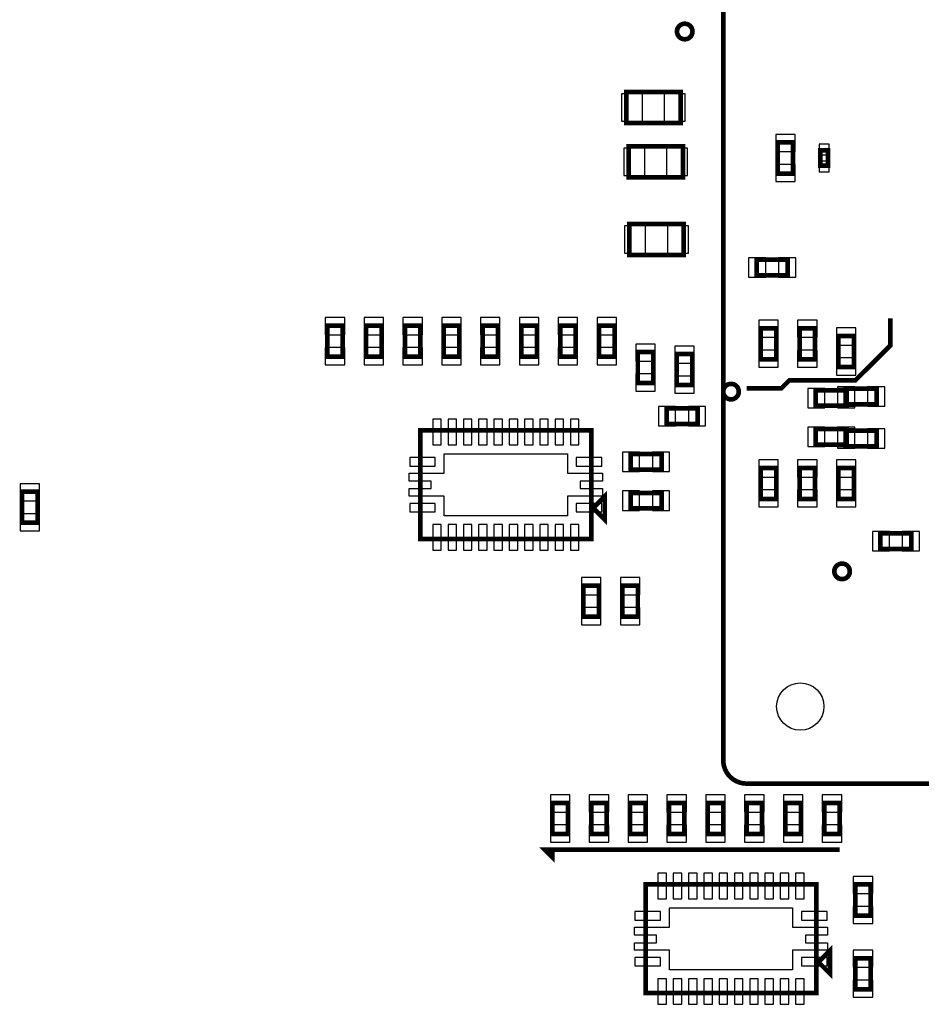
# Model space of a CAD drawing. Extents: x 0 to 7000, y 0 to 5797.
# Tile 4 of 11: x 2034 to 3195, y 2106 to 3375. Entities that reach past the tile are written whole.
import ezdxf

# ---------------------------------------------------------------- set-up
doc = ezdxf.new("R2010")
doc.units = 0
doc.layers.add('PG_ASSEMBLY_BOTTOM', color=52, linetype='CONTINUOUS')
doc.layers.add('PIN_BOTTOM', color=1, linetype='CONTINUOUS')

msp = doc.modelspace()

# ---------------------------------------------------------------- linework, layer by layer
at = {"layer": 'PG_ASSEMBLY_BOTTOM', "const_width": 6}
for points in [[(4230, 3600.59), (4230, 2420.59, -0.414214), (4200, 2390.59), (2970, 2390.59, -0.414214), (2940, 2420.59), (2940, 3650.59, -0.414214), (2970, 3680.59), (4150, 3680.59), (4230, 3600.59)], [(2900.41, 3359.59, 1), (2880.41, 3359.59, 1), (2900.41, 3359.59)], [(2960, 2895.59, 1), (2940, 2895.59, 1), (2960, 2895.59)], [(3103, 2664, 1), (3083, 2664, 1), (3103, 2664)]]:
    msp.add_lwpolyline(points, format="xyb", dxfattribs=at)
for points in [[(2815.0315, 3281.59), (2885.0315, 3281.59), (2885.0315, 3241.59), (2815.0315, 3241.59), (2815.0315, 3281.59)], [(2818, 3211.59), (2888, 3211.59), (2888, 3171.59), (2818, 3171.59), (2818, 3211.59)], [(3030, 3216.59), (3030, 3176.59), (3010, 3176.59), (3010, 3216.59), (3030, 3216.59)], [(3075, 3206.59), (3075, 3186.59), (3065, 3186.59), (3065, 3206.59), (3075, 3206.59)], [(2819, 3111.59), (2889, 3111.59), (2889, 3071.59), (2819, 3071.59), (2819, 3111.59)], [(2983, 3065.59), (3023, 3065.59), (3023, 3045.59), (2983, 3045.59), (2983, 3065.59)], [(2450, 2980.59), (2450, 2940.59), (2430, 2940.59), (2430, 2980.59), (2450, 2980.59)], [(2500, 2980.59), (2500, 2940.59), (2480, 2940.59), (2480, 2980.59), (2500, 2980.59)], [(2550, 2980.59), (2550, 2940.59), (2530, 2940.59), (2530, 2980.59), (2550, 2980.59)], [(2600, 2980.59), (2600, 2940.59), (2580, 2940.59), (2580, 2980.59), (2600, 2980.59)], [(2650, 2980.59), (2650, 2940.59), (2630, 2940.59), (2630, 2980.59), (2650, 2980.59)], [(2700, 2980.59), (2700, 2940.59), (2680, 2940.59), (2680, 2980.59), (2700, 2980.59)], [(2750, 2980.59), (2750, 2940.59), (2730, 2940.59), (2730, 2980.59), (2750, 2980.59)], [(2800, 2980.59), (2800, 2940.59), (2780, 2940.59), (2780, 2980.59), (2800, 2980.59)], [(2970, 2900), (3015, 2900), (3025, 2910), (3110, 2910), (3155, 2955), (3155, 2990)], [(3008.2913, 2977.29), (3008.2913, 2937.29), (2988.2913, 2937.29), (2988.2913, 2977.29), (3008.2913, 2977.29)], [(3058.2913, 2977.29), (3058.2913, 2937.29), (3038.2913, 2937.29), (3038.2913, 2977.29), (3058.2913, 2977.29)], [(3088.2913, 2927.29), (3088.2913, 2967.29), (3108.2913, 2967.29), (3108.2913, 2927.29), (3088.2913, 2927.29)], [(2850, 2946.59), (2850, 2906.59), (2830, 2906.59), (2830, 2946.59), (2850, 2946.59)], [(2900, 2944), (2900, 2904), (2880, 2904), (2880, 2944), (2900, 2944)], [(3059, 2897.29), (3099, 2897.29), (3099, 2877.29), (3059, 2877.29), (3059, 2897.29)], [(3137.5826, 2879.29), (3097.5826, 2879.29), (3097.5826, 2899.29), (3137.5826, 2899.29), (3137.5826, 2879.29)], [(2907, 2854), (2867, 2854), (2867, 2874), (2907, 2874), (2907, 2854)], [(2770, 2705.59), (2550, 2705.59), (2550, 2845.59), (2770, 2845.59), (2770, 2705.59)], [(3059, 2847.29), (3099, 2847.29), (3099, 2827.29), (3059, 2827.29), (3059, 2847.29)], [(3137.5826, 2825.29), (3097.5826, 2825.29), (3097.5826, 2845.29), (3137.5826, 2845.29), (3137.5826, 2825.29)], [(2820.59, 2815.1175), (2860.59, 2815.1175), (2860.59, 2795.1175), (2820.59, 2795.1175), (2820.59, 2815.1175)], [(2988.2913, 2757.29), (2988.2913, 2797.29), (3008.2913, 2797.29), (3008.2913, 2757.29), (2988.2913, 2757.29)], [(3038.2913, 2757.29), (3038.2913, 2797.29), (3058.2913, 2797.29), (3058.2913, 2757.29), (3038.2913, 2757.29)], [(3108.2913, 2797.29), (3108.2913, 2757.29), (3088.2913, 2757.29), (3088.2913, 2797.29), (3108.2913, 2797.29)], [(2037, 2726.59), (2037, 2766.59), (2057, 2766.59), (2057, 2726.59), (2037, 2726.59)], [(2820.59, 2765.1175), (2860.59, 2765.1175), (2860.59, 2745.1175), (2820.59, 2745.1175), (2820.59, 2765.1175)], [(2787.5, 2760.59), (2787.5, 2730.59), (2772.5, 2745.59), (2787.5, 2760.59)], [(3142.2913, 2713), (3182.2913, 2713), (3182.2913, 2693), (3142.2913, 2693), (3142.2913, 2713)], [(2760, 2605.59), (2760, 2645.59), (2780, 2645.59), (2780, 2605.59), (2760, 2605.59)], [(2830, 2645.59), (2830, 2605.59), (2810, 2605.59), (2810, 2645.59), (2830, 2645.59)], [(2740, 2365.59), (2740, 2325.59), (2720, 2325.59), (2720, 2365.59), (2740, 2365.59)], [(2790, 2365.59), (2790, 2325.59), (2770, 2325.59), (2770, 2365.59), (2790, 2365.59)], [(2840, 2365.59), (2840, 2325.59), (2820, 2325.59), (2820, 2365.59), (2840, 2365.59)], [(2890, 2365.59), (2890, 2325.59), (2870, 2325.59), (2870, 2365.59), (2890, 2365.59)], [(2940, 2365.59), (2940, 2325.59), (2920, 2325.59), (2920, 2365.59), (2940, 2365.59)], [(2990, 2365.59), (2990, 2325.59), (2970, 2325.59), (2970, 2365.59), (2990, 2365.59)], [(3040, 2365.59), (3040, 2325.59), (3020, 2325.59), (3020, 2365.59), (3040, 2365.59)], [(3090, 2365.59), (3090, 2325.59), (3070, 2325.59), (3070, 2365.59), (3090, 2365.59)], [(3090, 2305.59), (2710, 2305.59), (2720, 2295.59), (2720, 2305.59)], [(3060, 2120.59), (2840, 2120.59), (2840, 2260.59), (3060, 2260.59), (3060, 2120.59)], [(3110, 2220.59), (3110, 2260.59), (3130, 2260.59), (3130, 2220.59), (3110, 2220.59)], [(3077.5, 2175.59), (3077.5, 2145.59), (3062.5, 2160.59), (3077.5, 2175.59)], [(3130, 2165.59), (3130, 2125.59), (3110, 2125.59), (3110, 2165.59), (3130, 2165.59)]]:
    msp.add_lwpolyline(points, dxfattribs=at)
at = {"layer": 'PIN_BOTTOM'}
for points in [[(2808.9725, 3279.09), (2808.9725, 3244.09), (2835.9725, 3244.09), (2835.9725, 3279.09)], [(2864.0905, 3279.09), (2864.0905, 3244.09), (2891.0905, 3244.09), (2891.0905, 3279.09)], [(3032.5, 3226.8813), (3007.5, 3226.8813), (3007.5, 3204.8813), (3032.5, 3204.8813)], [(3076.5, 3214.6136), (3063.5, 3214.6136), (3063.5, 3200.6136), (3076.5, 3200.6136)], [(2811.941, 3209.09), (2811.941, 3174.09), (2838.941, 3174.09), (2838.941, 3209.09)], [(2867.059, 3209.09), (2867.059, 3174.09), (2894.059, 3174.09), (2894.059, 3209.09)], [(3032.5, 3188.2987), (3007.5, 3188.2987), (3007.5, 3166.2987), (3032.5, 3166.2987)], [(3076.5, 3192.5664), (3063.5, 3192.5664), (3063.5, 3178.5664), (3076.5, 3178.5664)], [(2812.941, 3109.09), (2812.941, 3074.09), (2839.941, 3074.09), (2839.941, 3109.09)], [(2868.059, 3109.09), (2868.059, 3074.09), (2895.059, 3074.09), (2895.059, 3109.09)], [(2972.7087, 3068.09), (2972.7087, 3043.09), (2994.7087, 3043.09), (2994.7087, 3068.09)], [(3011.2913, 3068.09), (3011.2913, 3043.09), (3033.2913, 3043.09), (3033.2913, 3068.09)], [(2452.5, 2990.8813), (2427.5, 2990.8813), (2427.5, 2968.8813), (2452.5, 2968.8813)], [(2502.5, 2990.8813), (2477.5, 2990.8813), (2477.5, 2968.8813), (2502.5, 2968.8813)], [(2552.5, 2990.8813), (2527.5, 2990.8813), (2527.5, 2968.8813), (2552.5, 2968.8813)], [(2602.5, 2990.8813), (2577.5, 2990.8813), (2577.5, 2968.8813), (2602.5, 2968.8813)], [(2652.5, 2990.8813), (2627.5, 2990.8813), (2627.5, 2968.8813), (2652.5, 2968.8813)], [(2702.5, 2990.8813), (2677.5, 2990.8813), (2677.5, 2968.8813), (2702.5, 2968.8813)], [(2752.5, 2990.8813), (2727.5, 2990.8813), (2727.5, 2968.8813), (2752.5, 2968.8813)], [(2802.5, 2990.8813), (2777.5, 2990.8813), (2777.5, 2968.8813), (2802.5, 2968.8813)], [(3010.7913, 2987.5813), (2985.7913, 2987.5813), (2985.7913, 2965.5813), (3010.7913, 2965.5813)], [(3060.7913, 2987.5813), (3035.7913, 2987.5813), (3035.7913, 2965.5813), (3060.7913, 2965.5813)], [(3085.7913, 2955.5813), (3110.7913, 2955.5813), (3110.7913, 2977.5813), (3085.7913, 2977.5813)], [(2852.5, 2956.8813), (2827.5, 2956.8813), (2827.5, 2934.8813), (2852.5, 2934.8813)], [(2452.5, 2952.2987), (2427.5, 2952.2987), (2427.5, 2930.2987), (2452.5, 2930.2987)], [(2502.5, 2952.2987), (2477.5, 2952.2987), (2477.5, 2930.2987), (2502.5, 2930.2987)], [(2552.5, 2952.2987), (2527.5, 2952.2987), (2527.5, 2930.2987), (2552.5, 2930.2987)], [(2602.5, 2952.2987), (2577.5, 2952.2987), (2577.5, 2930.2987), (2602.5, 2930.2987)], [(2652.5, 2952.2987), (2627.5, 2952.2987), (2627.5, 2930.2987), (2652.5, 2930.2987)], [(2702.5, 2952.2987), (2677.5, 2952.2987), (2677.5, 2930.2987), (2702.5, 2930.2987)], [(2752.5, 2952.2987), (2727.5, 2952.2987), (2727.5, 2930.2987), (2752.5, 2930.2987)], [(2802.5, 2952.2987), (2777.5, 2952.2987), (2777.5, 2930.2987), (2802.5, 2930.2987)], [(2902.5, 2954.2913), (2877.5, 2954.2913), (2877.5, 2932.2913), (2902.5, 2932.2913)], [(3010.7913, 2948.9987), (2985.7913, 2948.9987), (2985.7913, 2926.9987), (3010.7913, 2926.9987)], [(3060.7913, 2948.9987), (3035.7913, 2948.9987), (3035.7913, 2926.9987), (3060.7913, 2926.9987)], [(3085.7913, 2916.9987), (3110.7913, 2916.9987), (3110.7913, 2938.9987), (3085.7913, 2938.9987)], [(2852.5, 2918.2987), (2827.5, 2918.2987), (2827.5, 2896.2987), (2852.5, 2896.2987)], [(2902.5, 2915.7087), (2877.5, 2915.7087), (2877.5, 2893.7087), (2902.5, 2893.7087)], [(3048.7087, 2899.79), (3048.7087, 2874.79), (3070.7087, 2874.79), (3070.7087, 2899.79)], [(3109.2913, 2876.79), (3109.2913, 2901.79), (3087.2913, 2901.79), (3087.2913, 2876.79)], [(3087.2913, 2899.79), (3087.2913, 2874.79), (3109.2913, 2874.79), (3109.2913, 2899.79)], [(3147.8739, 2876.79), (3147.8739, 2901.79), (3125.8739, 2901.79), (3125.8739, 2876.79)], [(2878.7087, 2851.5), (2878.7087, 2876.5), (2856.7087, 2876.5), (2856.7087, 2851.5)], [(2917.2913, 2851.5), (2917.2913, 2876.5), (2895.2913, 2876.5), (2895.2913, 2851.5)], [(2576.9175, 2860.0032), (2565.9175, 2860.0032), (2565.9175, 2827.0032), (2576.9175, 2827.0032)], [(2596.6025, 2860.0032), (2585.6025, 2860.0032), (2585.6025, 2827.0032), (2596.6025, 2827.0032)], [(2616.2875, 2860.0032), (2605.2875, 2860.0032), (2605.2875, 2827.0032), (2616.2875, 2827.0032)], [(2635.9725, 2860.0032), (2624.9725, 2860.0032), (2624.9725, 2827.0032), (2635.9725, 2827.0032)], [(2655.6575, 2860.0032), (2644.6575, 2860.0032), (2644.6575, 2827.0032), (2655.6575, 2827.0032)], [(2675.3425, 2860.0032), (2664.3425, 2860.0032), (2664.3425, 2827.0032), (2675.3425, 2827.0032)], [(2695.0275, 2860.0032), (2684.0275, 2860.0032), (2684.0275, 2827.0032), (2695.0275, 2827.0032)], [(2714.7125, 2860.0032), (2703.7125, 2860.0032), (2703.7125, 2827.0032), (2714.7125, 2827.0032)], [(2734.3975, 2860.0032), (2723.3975, 2860.0032), (2723.3975, 2827.0032), (2734.3975, 2827.0032)], [(2754.0825, 2860.0032), (2743.0825, 2860.0032), (2743.0825, 2827.0032), (2754.0825, 2827.0032)], [(3048.7087, 2849.79), (3048.7087, 2824.79), (3070.7087, 2824.79), (3070.7087, 2849.79)], [(3087.2913, 2849.79), (3087.2913, 2824.79), (3109.2913, 2824.79), (3109.2913, 2849.79)], [(3109.2913, 2822.79), (3109.2913, 2847.79), (3087.2913, 2847.79), (3087.2913, 2822.79)], [(3147.8739, 2822.79), (3147.8739, 2847.79), (3125.8739, 2847.79), (3125.8739, 2822.79)], [(2810.2987, 2817.6175), (2810.2987, 2792.6175), (2832.2987, 2792.6175), (2832.2987, 2817.6175)], [(2848.8813, 2817.6175), (2848.8813, 2792.6175), (2870.8813, 2792.6175), (2870.8813, 2817.6175)], [(2739.299, 2735.59), (2580.699, 2735.59), (2580.699, 2760.7475), (2535.701, 2760.7475), (2535.701, 2770.59), (2563.9423, 2770.59), (2563.9423, 2780.275), (2535.701, 2780.275), (2535.701, 2790.4325), (2580.699, 2790.4325), (2580.699, 2815.59), (2739.299, 2815.59), (2739.299, 2790.4325), (2784.299, 2790.4325), (2784.299, 2780.275), (2755.7557, 2780.275), (2755.7557, 2770.59), (2784.299, 2770.59), (2784.299, 2760.7475), (2739.299, 2760.7475)], [(2536.2168, 2810.6175), (2536.2168, 2799.6175), (2569.2168, 2799.6175), (2569.2168, 2810.6175)], [(2750.7832, 2810.6175), (2750.7832, 2799.6175), (2783.7832, 2799.6175), (2783.7832, 2810.6175)], [(2985.7913, 2785.5813), (3010.7913, 2785.5813), (3010.7913, 2807.5813), (2985.7913, 2807.5813)], [(3035.7913, 2785.5813), (3060.7913, 2785.5813), (3060.7913, 2807.5813), (3035.7913, 2807.5813)], [(3110.7913, 2807.5813), (3085.7913, 2807.5813), (3085.7913, 2785.5813), (3110.7913, 2785.5813)], [(2034.5, 2754.8813), (2059.5, 2754.8813), (2059.5, 2776.8813), (2034.5, 2776.8813)], [(2810.2987, 2767.6175), (2810.2987, 2742.6175), (2832.2987, 2742.6175), (2832.2987, 2767.6175)], [(2848.8813, 2767.6175), (2848.8813, 2742.6175), (2870.8813, 2742.6175), (2870.8813, 2767.6175)], [(2985.7913, 2746.9987), (3010.7913, 2746.9987), (3010.7913, 2768.9987), (2985.7913, 2768.9987)], [(3035.7913, 2746.9987), (3060.7913, 2746.9987), (3060.7913, 2768.9987), (3035.7913, 2768.9987)], [(3110.7913, 2768.9987), (3085.7913, 2768.9987), (3085.7913, 2746.9987), (3110.7913, 2746.9987)], [(2536.2168, 2751.5625), (2536.2168, 2740.5625), (2569.2168, 2740.5625), (2569.2168, 2751.5625)], [(2750.7832, 2751.5625), (2750.7832, 2740.5625), (2783.7832, 2740.5625), (2783.7832, 2751.5625)], [(2034.5, 2716.2987), (2059.5, 2716.2987), (2059.5, 2738.2987), (2034.5, 2738.2987)], [(2565.9175, 2691.1768), (2576.9175, 2691.1768), (2576.9175, 2724.1768), (2565.9175, 2724.1768)], [(2585.6025, 2691.1768), (2596.6025, 2691.1768), (2596.6025, 2724.1768), (2585.6025, 2724.1768)], [(2605.2875, 2691.1768), (2616.2875, 2691.1768), (2616.2875, 2724.1768), (2605.2875, 2724.1768)], [(2624.9725, 2691.1768), (2635.9725, 2691.1768), (2635.9725, 2724.1768), (2624.9725, 2724.1768)], [(2644.6575, 2691.1768), (2655.6575, 2691.1768), (2655.6575, 2724.1768), (2644.6575, 2724.1768)], [(2664.3425, 2691.1768), (2675.3425, 2691.1768), (2675.3425, 2724.1768), (2664.3425, 2724.1768)], [(2684.0275, 2691.1768), (2695.0275, 2691.1768), (2695.0275, 2724.1768), (2684.0275, 2724.1768)], [(2703.7125, 2691.1768), (2714.7125, 2691.1768), (2714.7125, 2724.1768), (2703.7125, 2724.1768)], [(2723.3975, 2691.1768), (2734.3975, 2691.1768), (2734.3975, 2724.1768), (2723.3975, 2724.1768)], [(2743.0825, 2691.1768), (2754.0825, 2691.1768), (2754.0825, 2724.1768), (2743.0825, 2724.1768)], [(3132, 2715.5), (3132, 2690.5), (3154, 2690.5), (3154, 2715.5)], [(3170.5826, 2715.5), (3170.5826, 2690.5), (3192.5826, 2690.5), (3192.5826, 2715.5)], [(2757.5, 2633.8813), (2782.5, 2633.8813), (2782.5, 2655.8813), (2757.5, 2655.8813)], [(2832.5, 2655.8813), (2807.5, 2655.8813), (2807.5, 2633.8813), (2832.5, 2633.8813)], [(2757.5, 2595.2987), (2782.5, 2595.2987), (2782.5, 2617.2987), (2757.5, 2617.2987)], [(2832.5, 2617.2987), (2807.5, 2617.2987), (2807.5, 2595.2987), (2832.5, 2595.2987)], [(2742.5, 2375.8813), (2717.5, 2375.8813), (2717.5, 2353.8813), (2742.5, 2353.8813)], [(2792.5, 2375.8813), (2767.5, 2375.8813), (2767.5, 2353.8813), (2792.5, 2353.8813)], [(2842.5, 2375.8813), (2817.5, 2375.8813), (2817.5, 2353.8813), (2842.5, 2353.8813)], [(2892.5, 2375.8813), (2867.5, 2375.8813), (2867.5, 2353.8813), (2892.5, 2353.8813)], [(2942.5, 2375.8813), (2917.5, 2375.8813), (2917.5, 2353.8813), (2942.5, 2353.8813)], [(2992.5, 2375.8813), (2967.5, 2375.8813), (2967.5, 2353.8813), (2992.5, 2353.8813)], [(3042.5, 2375.8813), (3017.5, 2375.8813), (3017.5, 2353.8813), (3042.5, 2353.8813)], [(3092.5, 2375.8813), (3067.5, 2375.8813), (3067.5, 2353.8813), (3092.5, 2353.8813)], [(2742.5, 2337.2987), (2717.5, 2337.2987), (2717.5, 2315.2987), (2742.5, 2315.2987)], [(2792.5, 2337.2987), (2767.5, 2337.2987), (2767.5, 2315.2987), (2792.5, 2315.2987)], [(2842.5, 2337.2987), (2817.5, 2337.2987), (2817.5, 2315.2987), (2842.5, 2315.2987)], [(2892.5, 2337.2987), (2867.5, 2337.2987), (2867.5, 2315.2987), (2892.5, 2315.2987)], [(2942.5, 2337.2987), (2917.5, 2337.2987), (2917.5, 2315.2987), (2942.5, 2315.2987)], [(2992.5, 2337.2987), (2967.5, 2337.2987), (2967.5, 2315.2987), (2992.5, 2315.2987)], [(3042.5, 2337.2987), (3017.5, 2337.2987), (3017.5, 2315.2987), (3042.5, 2315.2987)], [(3092.5, 2337.2987), (3067.5, 2337.2987), (3067.5, 2315.2987), (3092.5, 2315.2987)], [(2866.9175, 2275.0032), (2855.9175, 2275.0032), (2855.9175, 2242.0032), (2866.9175, 2242.0032)], [(2886.6025, 2275.0032), (2875.6025, 2275.0032), (2875.6025, 2242.0032), (2886.6025, 2242.0032)], [(2906.2875, 2275.0032), (2895.2875, 2275.0032), (2895.2875, 2242.0032), (2906.2875, 2242.0032)], [(2925.9725, 2275.0032), (2914.9725, 2275.0032), (2914.9725, 2242.0032), (2925.9725, 2242.0032)], [(2945.6575, 2275.0032), (2934.6575, 2275.0032), (2934.6575, 2242.0032), (2945.6575, 2242.0032)], [(2965.3425, 2275.0032), (2954.3425, 2275.0032), (2954.3425, 2242.0032), (2965.3425, 2242.0032)], [(2985.0275, 2275.0032), (2974.0275, 2275.0032), (2974.0275, 2242.0032), (2985.0275, 2242.0032)], [(3004.7125, 2275.0032), (2993.7125, 2275.0032), (2993.7125, 2242.0032), (3004.7125, 2242.0032)], [(3024.3975, 2275.0032), (3013.3975, 2275.0032), (3013.3975, 2242.0032), (3024.3975, 2242.0032)], [(3044.0825, 2275.0032), (3033.0825, 2275.0032), (3033.0825, 2242.0032), (3044.0825, 2242.0032)], [(3107.5, 2248.8813), (3132.5, 2248.8813), (3132.5, 2270.8813), (3107.5, 2270.8813)], [(3029.299, 2150.59), (2870.699, 2150.59), (2870.699, 2175.7475), (2825.701, 2175.7475), (2825.701, 2185.59), (2853.9423, 2185.59), (2853.9423, 2195.275), (2825.701, 2195.275), (2825.701, 2205.4325), (2870.699, 2205.4325), (2870.699, 2230.59), (3029.299, 2230.59), (3029.299, 2205.4325), (3074.299, 2205.4325), (3074.299, 2195.275), (3045.7557, 2195.275), (3045.7557, 2185.59), (3074.299, 2185.59), (3074.299, 2175.7475), (3029.299, 2175.7475)], [(2826.2168, 2225.6175), (2826.2168, 2214.6175), (2859.2168, 2214.6175), (2859.2168, 2225.6175)], [(3040.7832, 2225.6175), (3040.7832, 2214.6175), (3073.7832, 2214.6175), (3073.7832, 2225.6175)], [(3107.5, 2210.2987), (3132.5, 2210.2987), (3132.5, 2232.2987), (3107.5, 2232.2987)], [(3132.5, 2175.8813), (3107.5, 2175.8813), (3107.5, 2153.8813), (3132.5, 2153.8813)], [(2826.2168, 2166.5625), (2826.2168, 2155.5625), (2859.2168, 2155.5625), (2859.2168, 2166.5625)], [(3040.7832, 2166.5625), (3040.7832, 2155.5625), (3073.7832, 2155.5625), (3073.7832, 2166.5625)], [(2855.9175, 2106.1768), (2866.9175, 2106.1768), (2866.9175, 2139.1768), (2855.9175, 2139.1768)], [(2875.6025, 2106.1768), (2886.6025, 2106.1768), (2886.6025, 2139.1768), (2875.6025, 2139.1768)], [(2895.2875, 2106.1768), (2906.2875, 2106.1768), (2906.2875, 2139.1768), (2895.2875, 2139.1768)], [(2914.9725, 2106.1768), (2925.9725, 2106.1768), (2925.9725, 2139.1768), (2914.9725, 2139.1768)], [(2934.6575, 2106.1768), (2945.6575, 2106.1768), (2945.6575, 2139.1768), (2934.6575, 2139.1768)], [(2954.3425, 2106.1768), (2965.3425, 2106.1768), (2965.3425, 2139.1768), (2954.3425, 2139.1768)], [(2974.0275, 2106.1768), (2985.0275, 2106.1768), (2985.0275, 2139.1768), (2974.0275, 2139.1768)], [(2993.7125, 2106.1768), (3004.7125, 2106.1768), (3004.7125, 2139.1768), (2993.7125, 2139.1768)], [(3013.3975, 2106.1768), (3024.3975, 2106.1768), (3024.3975, 2139.1768), (3013.3975, 2139.1768)], [(3033.0825, 2106.1768), (3044.0825, 2106.1768), (3044.0825, 2139.1768), (3033.0825, 2139.1768)], [(3132.5, 2137.2987), (3107.5, 2137.2987), (3107.5, 2115.2987), (3132.5, 2115.2987)]]:
    msp.add_lwpolyline(points, close=True, dxfattribs=at)
for centre, radius in [((2890.41, 3359.59), 9), ((2950, 2895.59), 9), ((3093, 2664), 9), ((3039.2334, 2489.8234), 30.5)]:
    msp.add_circle(centre, radius, dxfattribs=at)

doc.saveas('drawing.dxf')
